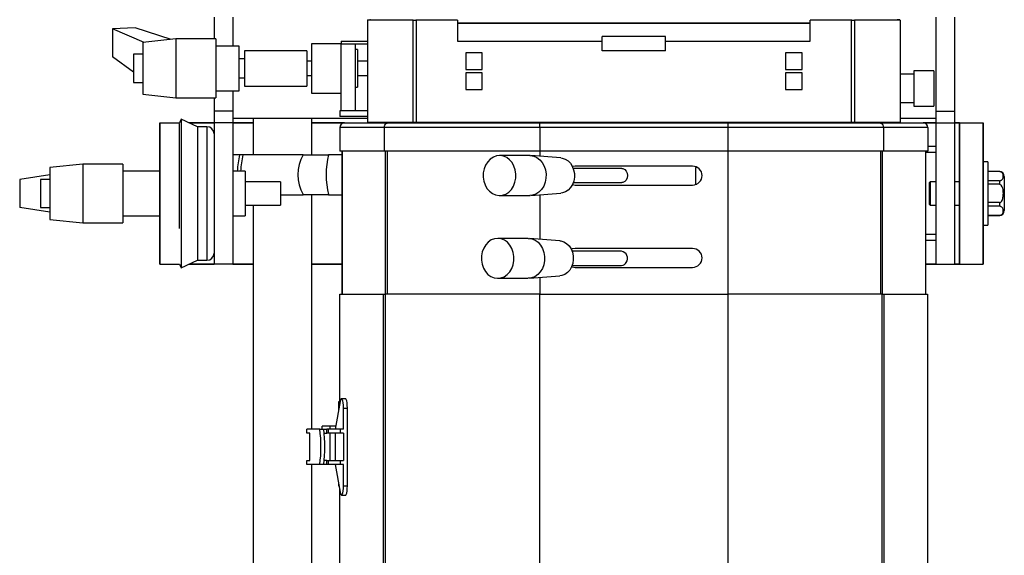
# Model space of a CAD drawing. Header units: millimetres. Extents: x 22 to 1954, y -1449 to 528.
# Tile 2 of 16: x 22 to 441, y -826 to -598. Entities that reach past the tile are written whole.
import ezdxf

# ---------------------------------------------------------------- set-up
doc = ezdxf.new("R2010")
doc.units = ezdxf.units.MM

msp = doc.modelspace()

# ---------------------------------------------------------------- linework, layer by layer
at = {"color": 7, "linetype": 'Continuous', "lineweight": 25}
for p, q in [((105.05, -597.17), (105.05, -606.47)), ((113.05, -597.17), (113.05, -609.47)), ((170.3, -598.42), (170.3, -641.92)), ((189.76, -598.42), (170.3, -598.42)), ((170.45, -598.42), (170.45, -598.37)), ((170.45, -598.37), (171.31, -598.37)), ((171.31, -598.42), (171.31, -598.37)), ((171.55, -598.37), (171.31, -598.37)), ((171.55, -598.42), (171.55, -598.17)), ((189.76, -641.92), (189.76, -598.42)), ((189.76, -598.42), (191.05, -598.42)), ((191.05, -598.17), (191.05, -598.42)), ((191.05, -598.42), (191.05, -641.92)), ((208.55, -598.42), (191.05, -598.42)), ((208.55, -598.42), (208.55, -607.42)), ((358.55, -607.42), (358.55, -598.42)), ((376.05, -598.42), (358.55, -598.42)), ((376.05, -598.42), (376.05, -598.17)), ((376.05, -641.92), (376.05, -598.42)), ((376.05, -598.42), (377.34, -598.42)), ((377.34, -598.42), (377.34, -641.92)), ((396.8, -598.42), (377.34, -598.42)), ((395.55, -598.17), (395.55, -598.42)), ((395.79, -598.37), (395.55, -598.37)), ((395.79, -598.42), (395.79, -598.37)), ((396.65, -598.37), (395.79, -598.37)), ((396.65, -598.42), (396.65, -598.37)), ((396.8, -598.42), (396.8, -641.92)), ((412.05, -637.17), (412.05, -597.17)), ((420.05, -637.17), (420.05, -597.17)), ((71.58, -601.78), (61.92, -602.13)), ((75.35, -607.9), (61.92, -602.13)), ((61.92, -602.13), (61.92, -614.02)), ((86.77, -606.68), (71.58, -601.78)), ((208.55, -599.67), (358.55, -599.67)), ((358.55, -599.87), (208.55, -599.87)), ((88.75, -606.47), (74.75, -607.97)), ((105.75, -606.47), (88.75, -606.47)), ((88.75, -606.47), (88.75, -631.47)), ((105.75, -606.47), (105.75, -631.47)), ((270.05, -611.47), (270.05, -605.47)), ((297.05, -605.47), (270.05, -605.47)), ((297.05, -611.47), (297.05, -605.47)), ((74.75, -607.97), (74.75, -629.97)), ((115.75, -609.47), (105.75, -609.47)), ((115.75, -609.55), (115.75, -609.47)), ((115.75, -628.47), (115.75, -609.55)), ((158.99, -608.47), (146.49, -608.47)), ((146.49, -608.47), (146.49, -629.47)), ((158.99, -608.47), (158.99, -636.97)), ((159.05, -608.47), (158.99, -608.47)), ((159.05, -607.47), (170.3, -607.47)), ((159.05, -607.47), (159.05, -608.47)), ((159.05, -608.47), (170.3, -608.47)), ((164.99, -608.47), (164.99, -636.97)), ((165.99, -610.97), (164.99, -610.97)), ((165.99, -610.97), (165.99, -626.97)), ((208.55, -607.42), (270.05, -607.42)), ((297.05, -607.42), (358.55, -607.42)), ((70.75, -620.53), (61.92, -614.02)), ((74.75, -612.97), (70.75, -612.97)), ((70.75, -612.97), (70.75, -624.97)), ((117.99, -614.97), (115.75, -614.97)), ((144.49, -611.47), (117.99, -611.47)), ((117.99, -611.47), (117.99, -612.92)), ((117.99, -612.92), (117.99, -626.47)), ((144.49, -611.47), (144.49, -612.92)), ((144.49, -612.92), (144.49, -626.47)), ((212.05, -612.42), (212.05, -619.42)), ((219.05, -612.42), (212.05, -612.42)), ((219.05, -619.42), (219.05, -612.42)), ((297.05, -611.47), (270.05, -611.47)), ((355.05, -612.42), (348.05, -612.42)), ((348.05, -612.42), (348.05, -619.42)), ((355.05, -619.42), (355.05, -612.42)), ((146.49, -615.97), (144.49, -615.97)), ((170.3, -615.97), (165.99, -615.97)), ((212.05, -619.42), (219.05, -619.42)), ((348.05, -619.42), (355.05, -619.42)), ((115.75, -622.97), (117.99, -622.97)), ((144.49, -621.97), (146.49, -621.97)), ((165.99, -621.97), (170.3, -621.97)), ((212.05, -620.92), (212.05, -627.92)), ((219.05, -620.92), (212.05, -620.92)), ((219.05, -627.92), (219.05, -620.92)), ((355.05, -620.92), (348.05, -620.92)), ((348.05, -620.92), (348.05, -627.92)), ((355.05, -627.92), (355.05, -620.92)), ((402.55, -621.47), (396.8, -621.47)), ((411.05, -619.97), (402.55, -619.97)), ((402.55, -619.97), (402.55, -634.97)), ((411.05, -619.97), (411.05, -634.97)), ((70.75, -624.97), (74.75, -624.97)), ((117.99, -626.47), (144.49, -626.47)), ((164.99, -626.97), (165.99, -626.97)), ((212.05, -627.92), (219.05, -627.92)), ((348.05, -627.92), (355.05, -627.92)), ((74.75, -629.97), (88.75, -631.47)), ((88.75, -631.47), (105.75, -631.47)), ((105.05, -631.47), (105.05, -637.17)), ((105.75, -628.47), (115.75, -628.47)), ((113.05, -628.47), (113.05, -637.17)), ((146.49, -629.47), (158.99, -629.47)), ((396.8, -633.47), (402.55, -633.47)), ((402.55, -634.97), (411.05, -634.97)), ((113.05, -637.17), (105.05, -637.17)), ((105.05, -637.17), (105.05, -642.17)), ((113.05, -637.17), (113.05, -642.17)), ((113.05, -640.17), (170.3, -640.17)), ((121.66, -640.17), (121.66, -655.67)), ((146.66, -655.67), (146.66, -640.17)), ((158.55, -636.97), (158.55, -639.47)), ((170.3, -636.97), (158.55, -636.97)), ((170.3, -639.47), (158.55, -639.47)), ((164.99, -636.97), (158.99, -636.97)), ((396.8, -640.17), (412.05, -640.17)), ((412.05, -637.17), (420.05, -637.17)), ((412.05, -642.17), (412.05, -637.17)), ((420.05, -642.17), (420.05, -637.17)), ((82.05, -702.17), (82.05, -642.17)), ((82.05, -642.17), (82.05, -702.17)), ((82.05, -642.17), (90.34, -642.17)), ((90.25, -642.37), (90.25, -687.07)), ((91.09, -640.56), (90.34, -642.17)), ((97.99, -643.78), (91.09, -640.56)), ((91.09, -640.56), (91.09, -687.97)), ((105.05, -642.17), (94.54, -642.17)), ((94.54, -642.17), (105.05, -642.17)), ((102.05, -643.78), (97.99, -643.78)), ((97.99, -643.78), (97.99, -686.36)), ((113.05, -642.17), (105.05, -642.17)), ((105.05, -642.17), (105.05, -702.17)), ((113.05, -642.17), (113.05, -702.17)), ((121.66, -642.17), (113.05, -642.17)), ((113.05, -642.17), (121.66, -642.17)), ((146.66, -642.17), (160.55, -642.17)), ((177.45, -644.17), (158.55, -644.17)), ((158.55, -644.17), (158.55, -654.17)), ((160.55, -642.17), (178.91, -642.17)), ((189.76, -641.92), (170.3, -641.92)), ((171.55, -642.17), (171.55, -641.92)), ((243.55, -644.17), (177.45, -644.17)), ((177.45, -644.17), (177.45, -654.17)), ((178.91, -642.17), (243.55, -642.17)), ((191.05, -641.92), (189.76, -641.92)), ((190.27, -642.17), (190.27, -641.92)), ((376.05, -641.92), (191.05, -641.92)), ((192.55, -641.92), (192.55, -642.17)), ((243.55, -644.17), (243.55, -642.17)), ((243.55, -642.17), (323.55, -642.17)), ((243.55, -644.17), (243.55, -654.17)), ((323.55, -644.17), (243.55, -644.17)), ((323.55, -642.17), (388.19, -642.17)), ((323.55, -642.17), (323.55, -644.17)), ((389.65, -644.17), (323.55, -644.17)), ((323.55, -644.17), (323.55, -654.17)), ((374.55, -642.17), (374.55, -641.92)), ((377.34, -641.92), (376.05, -641.92)), ((376.83, -641.92), (376.83, -642.17)), ((396.8, -641.92), (377.34, -641.92)), ((388.19, -642.17), (406.55, -642.17)), ((389.65, -644.17), (389.65, -654.17)), ((408.55, -644.17), (389.65, -644.17)), ((395.55, -641.92), (395.55, -642.17)), ((406.55, -642.17), (412.05, -642.17)), ((412.05, -642.17), (406.61, -642.17)), ((408.55, -644.17), (408.55, -654.17)), ((412.05, -642.17), (420.05, -642.17)), ((412.05, -702.17), (412.05, -642.17)), ((420.05, -702.17), (420.05, -642.17)), ((422.05, -642.17), (420.05, -642.17)), ((420.05, -642.17), (422.05, -642.17)), ((422.05, -642.17), (422.05, -702.17)), ((422.05, -642.17), (432.05, -642.17)), ((422.05, -702.17), (422.05, -642.17)), ((432.05, -702.17), (432.05, -642.17)), ((432.05, -642.17), (432.05, -702.17)), ((412.05, -652.17), (408.55, -652.17)), ((115.94, -655.67), (113.05, -655.67)), ((117.34, -655.67), (115.94, -655.67)), ((142.91, -655.67), (117.34, -655.67)), ((142.91, -655.67), (153.74, -655.67)), ((159.55, -655.67), (153.74, -655.67)), ((177.45, -654.17), (158.55, -654.17)), ((159.55, -654.17), (159.55, -714.92)), ((159.57, -714.92), (159.57, -654.17)), ((243.55, -654.17), (177.45, -654.17)), ((239.28, -656.04), (226.43, -656.04)), ((252.53, -657.05), (239.73, -656.06)), ((323.55, -654.17), (243.55, -654.17)), ((389.65, -654.17), (323.55, -654.17)), ((408.55, -654.17), (389.65, -654.17)), ((407.54, -654.17), (407.54, -714.92)), ((407.55, -654.17), (407.55, -714.92)), ((412.05, -654.67), (407.55, -654.67)), ((49.25, -659.67), (35.25, -661.17)), ((35.25, -661.17), (35.25, -683.17)), ((66.25, -659.67), (49.25, -659.67)), ((49.25, -659.67), (49.25, -684.67)), ((66.25, -659.67), (66.25, -684.67)), ((258.55, -660.57), (257.44, -660.73)), ((308.55, -660.57), (258.55, -660.57)), ((309.8, -661.17), (309.8, -668.17)), ((310.66, -661.17), (309.8, -661.17)), ((434.05, -658.67), (432.05, -658.67)), ((434.05, -658.67), (434.05, -685.57)), ((35.25, -664.18), (22.42, -666.17)), ((82.05, -662.67), (66.25, -662.67)), ((118.25, -662.67), (113.05, -662.67)), ((118.25, -662.67), (118.25, -681.67)), ((278.41, -661.54), (257.78, -661.54)), ((438.95, -662.82), (434.05, -662.82)), ((438.95, -662.86), (434.05, -662.86)), ((441.05, -664.92), (441.05, -679.42)), ((22.42, -666.17), (22.42, -678.17)), ((35.25, -666.17), (31.25, -666.17)), ((31.25, -666.17), (31.25, -678.17)), ((133.25, -667.17), (118.25, -667.17)), ((133.25, -667.17), (133.25, -677.17)), ((257.41, -668.4), (258.55, -668.57)), ((257.78, -667.54), (278.41, -667.54)), ((258.55, -668.57), (308.55, -668.57)), ((309.8, -668.17), (310.29, -668.17)), ((409.55, -667.17), (409.05, -667.66)), ((409.05, -667.66), (409.05, -676.67)), ((412.05, -667.17), (409.55, -667.17)), ((409.55, -667.17), (409.55, -677.17)), ((422.05, -667.17), (420.05, -667.17)), ((438.95, -666.75), (434.05, -666.75)), ((438.95, -668.27), (434.05, -668.27)), ((438.95, -666.75), (438.95, -668.27)), ((133.25, -672.67), (142.91, -672.67)), ((153.74, -672.67), (142.91, -672.67)), ((146.66, -772.42), (146.66, -672.67)), ((153.74, -672.67), (159.55, -672.67)), ((226.43, -673.04), (239.28, -673.04)), ((239.73, -673.02), (252.53, -672.02)), ((35.25, -680.16), (22.42, -678.17)), ((31.25, -678.17), (35.25, -678.17)), ((118.25, -677.17), (133.25, -677.17)), ((121.66, -677.17), (121.66, -924.67)), ((409.05, -676.67), (409.55, -677.17)), ((409.55, -677.17), (412.05, -677.17)), ((420.05, -677.17), (422.05, -677.17)), ((438.95, -676.06), (434.05, -676.06)), ((438.95, -677.58), (434.05, -677.58)), ((438.95, -676.06), (438.95, -677.58)), ((66.25, -681.67), (82.05, -681.67)), ((113.05, -681.67), (118.25, -681.67)), ((438.95, -681.48), (434.05, -681.48)), ((434.05, -681.52), (438.95, -681.52)), ((35.25, -683.17), (49.25, -684.67)), ((49.25, -684.67), (66.25, -684.67)), ((97.99, -686.36), (97.99, -700.56)), ((432.05, -685.67), (434.05, -685.67)), ((434.05, -685.57), (434.05, -685.67)), ((91.09, -687.97), (91.09, -703.77)), ((412.05, -689.67), (407.55, -689.67)), ((238.68, -691.24), (225.66, -691.24)), ((252.09, -692.25), (239.12, -691.25)), ((412.05, -692.17), (407.55, -692.17)), ((278.34, -696.74), (257.31, -696.74)), ((308.55, -695.57), (258.55, -695.57)), ((82.05, -702.17), (90.34, -702.17)), ((90.34, -702.17), (91.09, -703.77)), ((91.09, -703.77), (97.99, -700.56)), ((105.05, -702.17), (94.54, -702.17)), ((97.99, -700.56), (102.05, -700.56)), ((113.05, -702.17), (105.05, -702.17)), ((121.66, -702.17), (113.05, -702.17)), ((159.55, -702.17), (146.66, -702.17)), ((257.31, -702.74), (278.34, -702.74)), ((412.05, -702.17), (407.54, -702.17)), ((412.05, -702.17), (420.05, -702.17)), ((422.05, -702.17), (420.05, -702.17)), ((422.05, -702.17), (432.05, -702.17)), ((239.12, -708.22), (252.09, -707.22)), ((252.9, -707.09), (252.09, -707.22)), ((258.55, -703.57), (308.55, -703.57)), ((225.66, -708.24), (238.68, -708.24)), ((240.04, -708.07), (238.68, -708.24)), ((158.47, -714.92), (177.11, -714.92)), ((158.47, -761.92), (158.47, -714.92)), ((177.11, -714.92), (177.76, -714.92)), ((177.11, -1279.92), (177.11, -714.92)), ((177.76, -714.92), (177.76, -1279.92)), ((243.46, -714.92), (177.76, -714.92)), ((243.46, -714.92), (243.46, -1238.42)), ((243.46, -714.92), (323.46, -714.92)), ((323.46, -714.92), (323.46, -1238.42)), ((389.15, -714.92), (323.46, -714.92)), ((389.15, -1279.92), (389.15, -714.92)), ((389.15, -714.92), (389.8, -714.92)), ((389.8, -714.92), (389.8, -1279.92)), ((389.8, -714.92), (408.44, -714.92)), ((408.44, -714.92), (408.44, -1279.92)), ((158.71, -760.67), (156.5, -772.42)), ((158.05, -760.67), (158.47, -760.67)), ((158.05, -764.17), (158.05, -760.67)), ((160.95, -759.42), (159.29, -759.42)), ((160.08, -772.42), (160.08, -763.42)), ((160.08, -763.42), (161.75, -763.42)), ((161.75, -796.42), (161.75, -763.42)), ((144.45, -774.12), (144.45, -772.42)), ((150.01, -772.42), (144.45, -772.42)), ((145.84, -774.12), (144.45, -774.12)), ((145.84, -785.72), (145.84, -774.12)), ((150.01, -772.42), (151.68, -772.42)), ((151.07, -772.42), (151.07, -771.17)), ((154.43, -771.17), (151.07, -771.17)), ((151.68, -772.42), (152.95, -772.42)), ((151.89, -774.12), (152.95, -774.12)), ((152.95, -774.12), (152.95, -772.42)), ((153.75, -772.42), (152.95, -772.42)), ((153.75, -774.12), (152.95, -774.12)), ((153.75, -774.12), (153.75, -772.42)), ((158.81, -772.42), (153.75, -772.42)), ((158.81, -774.12), (153.75, -774.12)), ((156.74, -771.17), (154.43, -771.17)), ((156.5, -774.12), (156.5, -785.72)), ((158.81, -774.12), (158.81, -772.42)), ((160.08, -772.42), (158.81, -772.42)), ((160.08, -774.12), (158.81, -774.12)), ((160.08, -774.12), (160.08, -785.72)), ((144.45, -787.42), (144.45, -785.72)), ((144.45, -785.72), (145.84, -785.72)), ((152.95, -785.72), (151.89, -785.72)), ((152.95, -787.42), (152.95, -785.72)), ((152.95, -785.72), (153.75, -785.72)), ((153.75, -787.42), (153.75, -785.72)), ((153.75, -785.72), (158.81, -785.72)), ((158.81, -787.42), (158.81, -785.72)), ((158.81, -785.72), (160.08, -785.72)), ((150.01, -787.42), (144.45, -787.42)), ((146.66, -864.91), (146.66, -787.42)), ((151.68, -787.42), (150.01, -787.42)), ((152.95, -787.42), (151.68, -787.42)), ((153.75, -787.42), (152.95, -787.42)), ((158.81, -787.42), (153.75, -787.42)), ((156.5, -787.42), (158.71, -799.16)), ((160.08, -787.42), (158.81, -787.42)), ((160.08, -796.42), (160.08, -787.42)), ((158.05, -796.67), (158.05, -795.67)), ((158.24, -796.67), (158.05, -796.67)), ((158.47, -1196.92), (158.47, -797.92)), ((160.08, -796.42), (161.75, -796.42)), ((159.29, -800.42), (160.95, -800.42))]:
    msp.add_line(p, q, dxfattribs=at)
at = {"color": 8, "linetype": 'Continuous', "lineweight": 25}
for p, q in [((102.05, -643.78), (102.05, -686.36)), ((160.49, -642.17), (146.66, -642.17)), ((177.93, -714.92), (177.93, -654.17)), ((178.59, -654.17), (178.59, -714.92)), ((243.55, -654.17), (243.55, -656.35)), ((323.55, -654.17), (323.55, -714.92)), ((388.52, -714.92), (388.52, -654.17)), ((389.17, -654.17), (389.17, -714.92)), ((438.95, -662.82), (438.95, -662.86)), ((243.55, -672.72), (243.55, -691.6)), ((438.95, -681.48), (438.95, -681.52)), ((102.05, -686.36), (102.05, -700.56)), ((94.54, -702.17), (105.05, -702.17)), ((113.05, -702.17), (121.66, -702.17)), ((146.66, -702.17), (159.55, -702.17)), ((407.54, -702.17), (412.05, -702.17)), ((420.05, -702.17), (422.05, -702.17)), ((243.55, -707.88), (243.55, -714.92)), ((154.43, -772.42), (154.43, -771.17)), ((154.43, -785.72), (154.43, -774.12))]:
    msp.add_line(p, q, dxfattribs=at)
at = {"color": 7, "linetype": 'Continuous', "lineweight": 25, "flags": 128}
for points in [[(223.8, -656.67), (222.51, -657.51), (221.4, -658.65), (220.5, -660.06), (219.87, -661.65), (219.52, -663.38), (219.47, -665.16), (219.73, -666.91), (220.28, -668.55), (221.1, -670.02), (222.15, -671.25), (223.39, -672.19), (224.76, -672.79), (226.21, -673.03), (227.66, -672.9), (229.06, -672.41), (230.35, -671.57), (231.46, -670.42), (232.36, -669.02), (232.99, -667.42), (233.34, -665.7), (233.39, -663.92), (233.13, -662.17), (232.58, -660.52), (231.76, -659.05), (230.71, -657.82), (229.47, -656.89), (228.1, -656.28), (226.65, -656.04), (225.2, -656.17), (223.8, -656.67)], [(239.28, -656.04), (239.5, -656.04), (240.95, -656.28), (242.32, -656.89), (243.56, -657.82), (244.61, -659.05), (245.43, -660.52), (245.98, -662.17), (246.24, -663.92), (246.19, -665.7), (245.85, -667.42), (245.21, -669.02), (244.32, -670.42), (243.2, -671.57), (241.92, -672.41)], [(252.53, -657.05), (253.08, -657.13), (254.37, -657.55), (255.55, -658.3), (256.57, -659.34), (257.38, -660.62), (257.95, -662.09), (258.25, -663.67), (258.26, -665.29), (257.98, -666.88), (257.43, -668.35), (256.64, -669.65), (255.63, -670.71), (254.46, -671.48)], [(278.41, -661.54), (278.84, -661.58), (279.64, -661.94), (280.3, -662.61), (280.72, -663.51), (280.87, -664.54), (280.72, -665.56), (280.3, -666.47), (279.64, -667.14), (278.84, -667.49), (278.41, -667.54)], [(241.92, -672.41), (240.51, -672.9), (239.28, -673.04)], [(254.46, -671.48), (253.18, -671.93), (252.53, -672.02)], [(224.3, -691.4), (222.92, -691.93), (221.65, -692.8), (220.57, -693.97), (219.7, -695.39), (219.09, -697.01), (218.77, -698.74), (218.75, -700.52), (219.04, -702.26), (219.61, -703.89), (220.45, -705.34), (221.51, -706.55), (222.76, -707.46), (224.13, -708.03), (225.57, -708.24), (227.01, -708.07), (228.39, -707.55), (229.66, -706.68), (230.75, -705.51), (231.61, -704.08), (232.22, -702.47), (232.54, -700.73), (232.56, -698.96), (232.27, -697.22), (231.7, -695.58), (230.87, -694.13), (229.8, -692.93), (228.56, -692.02), (227.18, -691.45), (225.75, -691.24), (224.3, -691.4)], [(238.68, -691.24), (238.77, -691.24), (240.21, -691.45), (241.58, -692.02), (242.83, -692.93), (243.89, -694.13), (244.73, -695.58), (245.3, -697.22), (245.58, -698.96), (245.57, -700.73), (245.25, -702.47), (244.64, -704.08), (243.77, -705.51), (242.68, -706.68), (241.42, -707.55), (240.04, -708.07)], [(252.09, -692.25), (252.49, -692.3), (253.78, -692.68), (254.97, -693.39), (256, -694.4), (256.84, -695.65), (257.43, -697.1), (257.76, -698.67), (257.81, -700.29), (257.57, -701.89), (257.05, -703.38), (256.29, -704.71), (255.31, -705.8), (254.16, -706.61), (252.9, -707.09)], [(258.55, -695.57), (257.31, -695.76), (256.96, -695.9)], [(257.09, -703.29), (257.31, -703.37), (258.55, -703.57)], [(160.08, -763.42), (160.05, -762.24), (159.94, -761.17), (159.78, -760.3), (159.58, -759.7), (159.35, -759.43), (159.11, -759.51), (158.89, -759.94), (158.71, -760.67)], [(161.75, -763.42), (161.71, -762.24), (161.61, -761.17), (161.45, -760.3), (161.25, -759.7), (161.02, -759.43), (160.95, -759.42)], [(158.71, -799.16), (158.89, -799.9), (159.11, -800.32), (159.35, -800.41), (159.58, -800.14), (159.78, -799.54), (159.94, -798.66), (160.05, -797.59), (160.08, -796.42)], [(160.95, -800.42), (161.02, -800.41), (161.25, -800.14), (161.45, -799.54), (161.61, -798.66), (161.71, -797.59), (161.75, -796.42)]]:
    msp.add_lwpolyline(points, dxfattribs=at)
at = {"color": 7, "linetype": 'Continuous', "lineweight": 25}
for centre, radius, start, end in [((82.05, -642.17), 0.001, 90, 180), ((102.05, -646.78), 3, 0, 90), ((160.55, -644.17), 2, 90, 180), ((406.55, -644.17), 2, 0, 90), ((422.05, -642.17), 0.001, 90, 180), ((432.05, -642.17), 0.001, 0, 90), ((150.3, -664.1), 35.38, 166.2198, 177.6863), ((151.71, -664.1), 35.38, 166.2198, 177.6863), ((157.59, -664.17), 16.96, 149.9288, 210.0712), ((188.58, -664.17), 35.85, 166.2863, 193.7137), ((308.55, -664.57), 4, 270, 90), ((438.95, -664.92), 2.1, 0, 90), ((438.95, -679.42), 2.1, 270, 0), ((102.05, -697.56), 3, 270, 0), ((277.8, -699.75), 3.06, 325.8817, 79.9278), ((308.55, -699.57), 4, 270, 90), ((82.05, -702.17), 0.001, 180, 270), ((278.26, -700.4), 2.34, 271.9763, 332.8982), ((422.05, -702.17), 0.001, 180, 270), ((432.05, -702.17), 0.001, 270, 0), ((94.7, -779.92), 55.82, 352.2789, 7.7211), ((96.36, -779.92), 55.82, 352.2789, 7.7211)]:
    msp.add_arc(centre, radius, start, end, dxfattribs=at)
for points, knots in [([(177.45, -644.17), (177.46, -644.04), (177.47, -643.78), (177.59, -643.27), (177.86, -642.72), (178.34, -642.26), (178.72, -642.2), (178.91, -642.17)], [0, 0, 0, 0, 0.123791, 0.24784, 0.496226, 0.747182, 1, 1, 1, 1]), ([(388.19, -642.17), (388.38, -642.2), (388.76, -642.26), (389.25, -642.72), (389.52, -643.27), (389.63, -643.78), (389.64, -644.04), (389.65, -644.17)], [0, 0, 0, 0, 0.2528182, 0.5037743, 0.7521618, 0.8762085, 1, 1, 1, 1]), ([(438.95, -666.75), (439.06, -666.75), (439.27, -666.74), (439.6, -666.64), (440, -666.43), (440.52, -665.84), (440.7, -664.87), (440.58, -663.94), (440.14, -663.33), (439.84, -663.09), (439.48, -662.93), (439.19, -662.87), (439, -662.86), (438.95, -662.86)], [0, 0, 0, 0, 0.034222, 0.068299, 0.124499, 0.222155, 0.480547, 0.754553, 0.826526, 0.898889, 0.940434, 0.982338, 1, 1, 1, 1]), ([(438.95, -676.06), (439.05, -676.05), (439.24, -676.03), (439.57, -675.86), (439.96, -675.46), (440.42, -674.51), (440.61, -673.34), (440.66, -671.7), (440.55, -670.27), (440.08, -669.05), (439.66, -668.55), (439.34, -668.34), (439.08, -668.28), (438.97, -668.27), (438.95, -668.27)], [0, 0, 0, 0, 0.031456, 0.064353, 0.118331, 0.210494, 0.405894, 0.500175, 0.747627, 0.87183, 0.916647, 0.961796, 0.995177, 1, 1, 1, 1]), ([(438.95, -681.48), (439.06, -681.47), (439.27, -681.46), (439.6, -681.36), (440, -681.15), (440.52, -680.57), (440.7, -679.59), (440.58, -678.66), (440.14, -678.06), (439.84, -677.81), (439.48, -677.65), (439.19, -677.59), (439, -677.58), (438.95, -677.58)], [0, 0, 0, 0, 0.034222, 0.068299, 0.124499, 0.222155, 0.480548, 0.754553, 0.826526, 0.898889, 0.940433, 0.982338, 1, 1, 1, 1])]:
    msp.add_open_spline(points, degree=3, knots=knots, dxfattribs=at)

doc.saveas('drawing.dxf')
